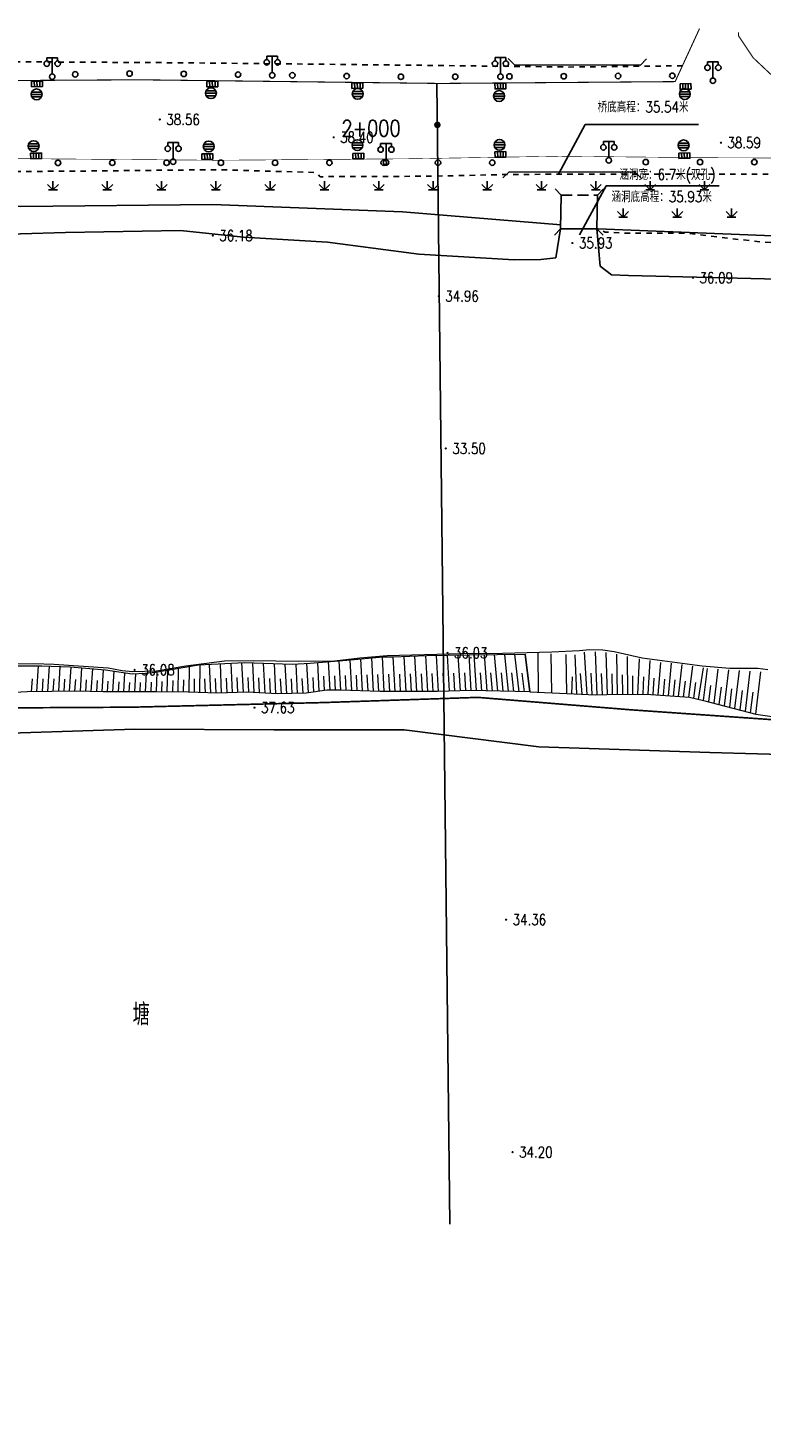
# Model space of a CAD drawing. Extents: x 39508475 to 39522402, y 3783947 to 3795549.
# Tile 59 of 256: x 39511028 to 39511163, y 3794201 to 3794459. Entities that reach past the tile are written whole.
import ezdxf
from ezdxf.enums import TextEntityAlignment as Align

# ---------------------------------------------------------------- set-up
doc = ezdxf.new("R2010")
doc.units = 0
for name, pattern in [('X3', [5, 4, -1]), ('X5', [3, 2, -1]), ('X6', [2, 1, -1])]:
    doc.linetypes.add(name, pattern=pattern)
doc.layers.get('0').update_dxf_attribs({"linetype": 'CONTINUOUS'})
for name, color, linetype in [('COMPONENT', 7, 'CONTINUOUS'), ('DLDW', 14, 'CONTINUOUS'), ('DLSS', 4, 'CONTINUOUS'), ('DMTZ', 3, 'CONTINUOUS'), ('GCD', 1, 'CONTINUOUS'), ('SXSS', 5, 'CONTINUOUS'), ('ZBTZ', 3, 'CONTINUOUS'), ('断面线', 2, 'CONTINUOUS')]:
    doc.layers.add(name, color=color, linetype=linetype)
doc.styles.add('HZ', font='rs', dxfattribs={"width": 0.8, "bigfont": 'hztxt'})
doc.linetypes.add('10411', pattern='A,2,[150,AAA.SHX,S=1,R=0,X=0,Y=1],2,[151,AAA.SHX,S=1,R=0,X=0,Y=3],1e-11', length=4)
doc.linetypes.add('10422', pattern='A,2,[150,AAA.SHX,S=1,R=0,X=0,Y=1],2,[177,AAA.SHX,S=1,R=0,X=0,Y=0.8],1e-09', length=4)

# ---------------------------------------------------------------- blocks, each defined once
blk = doc.blocks.new('gc097')
for p, q in [((-1, 2.9), (-1, 3.5)), ((-1, 3.5), (1, 3.5)), ((0, 0.5), (0, 3.5)), ((1, 3.5), (1, 2.9))]:
    blk.add_line(p, q)
for centre in [(-1, 2.4), (1, 2.4), (0, 0)]:
    blk.add_circle(centre, 0.5)
blk = doc.blocks.new('gc124')
for p, q in [((-1, 1), (0, 0)), ((-0.8, 0), (0.8, 0)), ((0, 0), (0, 1.6)), ((0, 0), (1, 1))]:
    blk.add_line(p, q)
blk = doc.blocks.new('gc170')
at = {"linetype": 'Continuous'}
blk.add_circle((0, 0), 0.5, dxfattribs=at)
blk = doc.blocks.new('gcbj0104')
for p, q in [((-0.5, 0.5), (-0.5, -0.5)), ((0, 0.5), (0, -0.5)), ((0.5, 0.5), (0.5, -0.5))]:
    blk.add_line(p, q)
blk.add_lwpolyline([(-1, 0.5), (-1, -0.5), (1, -0.5), (1, 0.5)], close=True)
blk = doc.blocks.new('gcbj0103')
for p, q in [((-1, 0), (1, 0)), ((-0.9, 0.43), (0.9, 0.43)), ((-0.88, -0.47), (0.88, -0.47))]:
    blk.add_line(p, q)
blk.add_circle((0, 0), 1)
blk = doc.blocks.new('gc200')
at = {"const_width": 0.2}
blk.add_lwpolyline([(-0.1, 0, 1), (0.1, 0, 1)], format="xyb", close=True, dxfattribs=at)

msp = doc.modelspace()

# ---------------------------------------------------------------- linework, layer by layer
at = {"color": 6, "linetype": 'Continuous'}
for p, q in [((39511125.80927, 3794431.91102), (39511130.67981, 3794440.90616)), ((39511130.67981, 3794440.90616), (39511151.52981, 3794440.90616)), ((39511129.65781, 3794420.6238), (39511134.52835, 3794429.61894)), ((39511134.52835, 3794429.61894), (39511155.37835, 3794429.61894))]:
    msp.add_line(p, q, dxfattribs=at)
at = {"layer": 'DLSS', "linetype": 'Continuous'}
for p, q in [((39511117.64847, 3794451.9315), (39511116.52074, 3794453.0665)), ((39511140.865, 3794451.85689), (39511142, 3794452.98462)), ((39511117.64847, 3794451.9315), (39511140.865, 3794451.85689)), ((39511116.67163, 3794432.22231), (39511115.53662, 3794431.09458)), ((39511139.88816, 3794432.1477), (39511116.67163, 3794432.22231)), ((39511139.88816, 3794432.1477), (39511141.01588, 3794431.0127)), ((39511126.27179, 3794427.93851), (39511125.14042, 3794429.06988)), ((39511126.27179, 3794427.93851), (39511126.16461, 3794421.70253)), ((39511132.9461, 3794427.93851), (39511132.83892, 3794421.70253)), ((39511132.9461, 3794427.93851), (39511134.07747, 3794429.06988)), ((39511126.16461, 3794421.70253), (39511125.03324, 3794420.57116)), ((39511132.83892, 3794421.70253), (39511133.97029, 3794420.57116))]:
    msp.add_line(p, q, dxfattribs=at)
at = {"layer": 'DLSS', "linetype": 'X5'}
for p, q in [((39511126.27179, 3794427.93851), (39511132.9461, 3794427.93851)), ((39511132.83892, 3794421.70253), (39511126.16461, 3794421.70253))]:
    msp.add_line(p, q, dxfattribs=at)
at = {"layer": 'DLSS', "linetype": 'Continuous', "flags": 128}
for points, const_width in [([(39511151.75106, 3794458.58988), (39511147.25588, 3794448.81826), (39511104.02339, 3794448.4804), (39511048.58366, 3794449.15377), (39510991.55009, 3794448.81681), (39510935.29737, 3794448.36809), (39510901.2825, 3794448.44663), (39510900.33722, 3794448.91902), (39510899.94335, 3794450.02124), (39510899.54948, 3794451.59586), (39510899.52397, 3794452.47506)], 0.2), ([(39511165.46134, 3794449.60448), (39511161.64045, 3794453.19864), (39511158.94335, 3794457.24208), (39511158.94335, 3794457.57903), (39511158.94335, 3794457.91598)], 0.2), ([(39510693.11556, 3794434.33472), (39510721.88188, 3794434.24147), (39510748.21319, 3794434.14762), (39510777.16908, 3794434.33442), (39510809.67539, 3794434.33396), (39510823.82721, 3794434.33426), (39510852.30955, 3794434.24116), (39510883.7815, 3794434.24146), (39510917.1395, 3794434.61761), (39510947.50306, 3794434.43051), (39510979.28112, 3794434.43096), (39511017.51378, 3794434.71085), (39511062.95499, 3794434.33485), (39511098.74582, 3794434.61595), (39511125.91845, 3794435.08415), (39511152.90782, 3794434.8038), (39511179.23538, 3794434.7092)], 0.1)]:
    msp.add_lwpolyline(points, dxfattribs=dict(at, const_width=const_width))
at = {"layer": 'DLSS', "linetype": 'X6', "flags": 128}
for points in [[(39511148.61189, 3794451.72655), (39511127.67198, 3794451.50273), (39511098.9647, 3794451.83955), (39511056.58614, 3794452.2874), (39511020.15284, 3794452.51248), (39510981.92977, 3794452.06841), (39510945.72409, 3794451.62254), (39510899.88214, 3794451.39799)], [(39509114.05604, 3794290.33142), (39509112.24991, 3794295.83282), (39509112.1639, 3794300.73249), (39509115.17413, 3794309.24247), (39509120.24853, 3794313.1966), (39509122.14067, 3794314.05619), (39509132.37548, 3794314.57195), (39509159.20957, 3794317.32265), (39509189.76964, 3794320.25811), (39509213.70529, 3794322.58523), (39509234.28659, 3794324.74112), (39509259.26076, 3794326.89452), (39509287.06643, 3794329.74057), (39509297.9893, 3794330.5142), (39509318.14864, 3794332.83689), (39509350.33947, 3794335.93364), (39509384.6139, 3794339.4617), (39509418.97552, 3794342.56176), (39509445.91722, 3794344.97718), (39509470.5421, 3794347.30181), (39509492.58016, 3794349.62934), (39509517.37924, 3794352.03979), (39509558.77979, 3794355.99696), (39509584.87378, 3794358.92856), (39509614.7487, 3794361.76811), (39509642.81294, 3794364.61154), (39509666.41218, 3794366.84787), (39509694.74334, 3794369.51619), (39509724.44053, 3794372.26882), (39509742.43872, 3794374.16158), (39509776.0113, 3794377.43301), (39509804.43055, 3794380.3613), (39509828.79315, 3794382.59707), (39509851.696, 3794385.09155), (39509877.43497, 3794387.84556), (39509900.33763, 3794389.82496), (39509921.34805, 3794391.97878), (39509959.05459, 3794395.24647), (39509980.92335, 3794397.65886), (39510005.89307, 3794399.55024), (39510029.41212, 3794402.38952), (39510053.15906, 3794405.4893), (39510069.35519, 3794406.69536), (39510090.36007, 3794409.01888), (39510110.3385, 3794410.91413), (39510135.56217, 3794412.97921), (39510165.00206, 3794416.59047), (39510179.4688, 3794417.53933), (39510201.93835, 3794419.94799), (39510211.67389, 3794420.80772), (39510215.28617, 3794420.89368), (39510220.36058, 3794420.37792), (39510227.77585, 3794419.60457), (39510232.50622, 3794419.60457), (39510243.70161, 3794420.46223), (39510264.36074, 3794422.52635), (39510286.39943, 3794424.59158), (39510302.15519, 3794426.0551), (39510313.01318, 3794427.00383), (39510323.16198, 3794427.00383), (39510342.10988, 3794427.0902), (39510358.12292, 3794427.17643), (39510367.75567, 3794426.74664), (39510386.3599, 3794427.26267), (39510401.78143, 3794427.2635), (39510407.8019, 3794427.60733), (39510414.08038, 3794428.38097), (39510433.28412, 3794430.18625), (39510439.13257, 3794430.87392), (39510443.34691, 3794430.87392), (39510457.30994, 3794430.87531), (39510482.53471, 3794430.96168), (39510508.18649, 3794431.04736), (39510540.1194, 3794431.04736), (39510559.07547, 3794431.21927), (39510589.8041, 3794430.87571), (39510611.59039, 3794430.87599), (39510628.72725, 3794430.87641), (39510644.67099, 3794431.04763), (39510675.80541, 3794430.78975), (39510703.7148, 3794430.79597), (39510735.4826, 3794431.31173), (39510766.13777, 3794431.39644), (39510796.52455, 3794431.31103), (39510821.50199, 3794431.13952), (39510841.64608, 3794431.39754), (39510865.15551, 3794431.22562), (39510898.04013, 3794431.31144), (39510898.81418, 3794431.99911), (39510923.00767, 3794432.17158), (39510942.55698, 3794431.9137), (39510961.06739, 3794431.9137), (39510991.10671, 3794431.91315), (39511011.9482, 3794432.17075), (39511037.77999, 3794432.34239), (39511063.17658, 3794432.60055), (39511081.10047, 3794432.08479), (39511081.87453, 3794431.31116), (39511101.8427, 3794431.39657), (39511117.7731, 3794431.73943), (39511141.57872, 3794431.77863), (39511222.30607, 3794431.78591), (39511249.35029, 3794431.95585), (39511271.48104, 3794431.95612), (39511288.07744, 3794431.95612), (39511301.68013, 3794431.10642), (39511317.01132, 3794429.57492), (39511319.64684, 3794429.48994), (39511338.71295, 3794426.34277), (39511352.83597, 3794422.76789), (39511369.52188, 3794418.934), (39511394.79447, 3794411.36743), (39511418.11984, 3794403.95633), (39511445.34414, 3794394.85157), (39511474.10351, 3794385.66567), (39511495.04762, 3794379.36546), (39511537.59183, 3794365.75798), (39511568.74567, 3794355.97838), (39511603.81306, 3794344.91644), (39511623.30407, 3794339.20992), (39511650.62245, 3794329.8482), (39511658.18894, 3794327.72395), (39511661.92968, 3794327.0442), (39511677.85959, 3794323.80646), (39511701.0162, 3794320.1447), (39511713.00356, 3794318.70021), (39511726.43622, 3794318.19038), (39511738.20057, 3794318.6151), (39511757.28112, 3794319.54676), (39511766.20789, 3794320.39647), (39511782.10602, 3794322.86059), (39511802.71267, 3794326.26854), (39511834.54072, 3794331.20417), (39511859.47468, 3794334.6113), (39511885.1765, 3794339.03533), (39511910.19709, 3794342.69505), (39511931.73182, 3794345.50192), (39511942.95405, 3794347.71114), (39511962.4587, 3794350.69287), (39511973.00078, 3794352.3073), (39511997.33935, 3794356.14173), (39512018.79276, 3794359.45732), (39512047.22551, 3794363.96524), (39512076.58233, 3794368.56058), (39512100.07722, 3794372.64842), (39512109.04357, 3794374.20188)], [(39511427.53549, 3794400.77503), (39511421.12346, 3794399.17291), (39511416.5148, 3794398.8725), (39511414.51104, 3794398.77237), (39511412.30689, 3794397.57077), (39511407.99881, 3794395.5681), (39511400.68508, 3794394.66691), (39511397.17849, 3794394.66691), (39511383.35254, 3794396.96997), (39511370.62864, 3794401.07543), (39511368.12394, 3794402.1769), (39511363.01435, 3794402.1769), (39511358.50589, 3794402.87783), (39511354.39817, 3794403.9793), (39511352.59479, 3794405.08077), (39511344.44591, 3794406.38781), (39511340.43839, 3794408.39047), (39511335.92992, 3794410.5934), (39511332.72391, 3794411.1942), (39511326.61243, 3794411.89514), (39511322.10397, 3794413.99793), (39511307.73949, 3794415.3127), (39511290.10638, 3794417.31536), (39511262.60932, 3794418.32346), (39511252.08957, 3794419.22466), (39511246.47903, 3794418.82412), (39511243.67376, 3794417.62252), (39511235.33013, 3794415.2095), (39511225.68077, 3794414.30331), (39511201.13468, 3794416.40611), (39511176.75501, 3794418.51052), (39511162.82887, 3794419.31158), (39511149.16296, 3794420.92353), (39511138.34264, 3794420.92353), (39511134.33512, 3794421.1238), (39511133.03266, 3794421.7246)]]:
    msp.add_lwpolyline(points, dxfattribs=at)
at = {"layer": 'DLSS', "linetype": 'X3', "const_width": 0.3, "flags": 128}
msp.add_lwpolyline([(39509115.83491, 3794201.06317), (39509126.55477, 3794210.45786), (39509130.51645, 3794212.39892), (39509159.51346, 3794215.03875), (39509207.40211, 3794218.07486), (39509225.30682, 3794219.3266), (39509228.88011, 3794222.19936), (39509238.6678, 3794234.85502), (39509242.86251, 3794239.51355), (39509257.02184, 3794243.48767), (39509261.91569, 3794243.64296), (39509289.12945, 3794241.93669), (39509315.64685, 3794240.14964), (39509332.75644, 3794241.46991), (39509358.18356, 3794240.22775), (39509379.27259, 3794241.62566), (39509386.18611, 3794243.10086), (39509391.15764, 3794243.10086), (39509400.47925, 3794243.02322), (39509412.38861, 3794242.17313), (39509417.74853, 3794241.62963), (39509421.7879, 3794241.78491), (39509427.69158, 3794242.4837), (39509444.41727, 3794243.49631), (39509465.80709, 3794243.8098), (39509489.91103, 3794245.05208), (39509517.2818, 3794246.99312), (39509553.9022, 3794250.41078), (39509589.12197, 3794254.9263), (39509630.63833, 3794256.99329), (39509680.16049, 3794263.82929), (39509707.62118, 3794265.56804), (39509737.86388, 3794269.93302), (39509794.70316, 3794276.15403), (39509850.66557, 3794282.62754), (39509880.16374, 3794286.35696), (39509954.7622, 3794297.42352), (39509964.21347, 3794301.81731), (39509969.9282, 3794302.14685), (39509974.54394, 3794302.14685), (39509978.17059, 3794302.14685), (39510023.11311, 3794305.38856), (39510088.4093, 3794314.72115), (39510113.14818, 3794318.86658), (39510126.22235, 3794322.50133), (39510146.96289, 3794323.37704), (39510152.85059, 3794324.06937), (39510158.39196, 3794324.24245), (39510167.13694, 3794324.58862), (39510192.46151, 3794325.19962), (39510213.7981, 3794325.72108), (39510219.59923, 3794326.67304), (39510232.6734, 3794327.45191), (39510260.06199, 3794328.23403), (39510275.49099, 3794329.01616), (39510282.07137, 3794329.01616), (39510298.4572, 3794329.01616), (39510315.18874, 3794329.96812), (39510324.10689, 3794330.66045), (39510329.9946, 3794331.09316), (39510345.52681, 3794332.48107), (39510368.32346, 3794333.43303), (39510394.05735, 3794334.64786), (39510406.00594, 3794336.3787), (39510417.98073, 3794338.02494), (39510452.54562, 3794337.59495), (39510479.78196, 3794337.59495), (39510543.88737, 3794336.29021), (39510556.54105, 3794336.29021), (39510581.31334, 3794336.5755), (39510618.07159, 3794335.43437), (39510652.44832, 3794335.43437), (39510686.25779, 3794334.29324), (39510720.16144, 3794334.10306), (39510731.95885, 3794334.10306), (39510761.49667, 3794334.57853), (39510795.67906, 3794334.00867), (39510826.72559, 3794333.05773), (39510851.78793, 3794333.24763), (39510863.29993, 3794332.96235), (39510872.81399, 3794332.96235), (39510879.28354, 3794332.96235), (39510904.25142, 3794334.68248), (39510911.4821, 3794334.68248), (39510945.95909, 3794333.15468), (39510980.63469, 3794333.24978), (39511012.8349, 3794333.44196), (39511047.12356, 3794333.63215), (39511082.55429, 3794334.48799), (39511110.90615, 3794335.43893), (39511139.01686, 3794333.15668), (39511167.68643, 3794331.15756), (39511206.73306, 3794327.91649), (39511240.07003, 3794325.43789), (39511276.54237, 3794319.63185), (39511308.7302, 3794313.92021), (39511343.5952, 3794306.68404), (39511391.97605, 3794294.40404), (39511438.25927, 3794284.49665), (39511464.71904, 3794278.31282), (39511487.58485, 3794272.97939), (39511519.49325, 3794265.93385), (39511557.88793, 3794257.24632), (39511582.13035, 3794253.86736), (39511626.90746, 3794244.6447), (39511638.75233, 3794243.03028), (39511652.34701, 3794240.60866), (39511681.84907, 3794233.47304), (39511694.36696, 3794234.68385), (39511704.89158, 3794235.23448), (39511713.97404, 3794237.88499), (39511732.37087, 3794243.38601), (39511778.62181, 3794247.98241), (39511821.93597, 3794253.29104), (39511832.70661, 3794255.42448), (39511837.05448, 3794256.48442), (39511843.94745, 3794257.22638), (39511884.35086, 3794263.798), (39511944.43671, 3794272.07796), (39511959.43624, 3794278.03052), (39511964.42039, 3794279.51443), (39511972.798, 3794281.8463), (39511984.56908, 3794284.07217), (39512007.92628, 3794289.3808), (39512054.95431, 3794294.47983), (39512090.72123, 3794299.15106), (39512102.49231, 3794301.16494), (39512112.4606, 3794301.58891), (39512113.8392, 3794302.11889)], dxfattribs=at)
at = {"layer": 'DMTZ', "linetype": '10411', "flags": 128}
for points in [[(39511126.17757, 3794422.45692), (39511097.01308, 3794424.83531), (39511062.04215, 3794426.20657), (39511026.71217, 3794425.79598), (39510999.9646, 3794426.20767), (39510965.6843, 3794425.7951), (39510924.56173, 3794427.30037), (39510883.72301, 3794427.71117), (39510859.86415, 3794427.71249), (39510845.62261, 3794427.43876), (39510817.23858, 3794428.53498), (39510780.36065, 3794428.12461), (39510746.23001, 3794427.98818), (39510742.02145, 3794428.20882)], [(39511435.01738, 3794380.24453), (39511429.55329, 3794384.17444), (39511424.76565, 3794385.25493), (39511404.51403, 3794392.66955), (39511394.83903, 3794394.60791), (39511390.12861, 3794395.22533), (39511384.49155, 3794395.76557), (39511377.13558, 3794398.1623), (39511369.64523, 3794400.86351), (39511366.7881, 3794401.32658), (39511361.13847, 3794401.32731), (39511351.71763, 3794404.1057), (39511343.12485, 3794406.20115), (39511338.25999, 3794408.51647), (39511332.77736, 3794410.29156), (39511327.42693, 3794411.30094), (39511324.87867, 3794411.99554), (39511322.09875, 3794412.92167), (39511314.91728, 3794414.15651), (39511301.53246, 3794415.08785), (39511282.67072, 3794417.02137), (39511267.5961, 3794417.56199), (39511258.02081, 3794418.02505), (39511245.09197, 3794417.25389), (39511133.03266, 3794421.7246)]]:
    msp.add_lwpolyline(points, dxfattribs=at)
at = {"layer": 'DMTZ', "linetype": '10422', "flags": 128}
msp.add_lwpolyline([(39511133.44913, 3794414.85551), (39511132.83892, 3794421.70253), (39511126.16461, 3794421.70253), (39511125.29003, 3794416.36602)], dxfattribs=at)
at = {"layer": 'DMTZ', "linetype": 'Continuous', "lineweight": 0}
for points in [[(39511023.998, 3794341.257), (39511030.572, 3794341.239), (39511035.838, 3794341.035), (39511042.299, 3794340.485), (39511047.256, 3794339.798), (39511049.65, 3794339.911), (39511051.511, 3794340.095), (39511059.437, 3794341.413), (39511067.946, 3794341.869), (39511076.694, 3794341.531), (39511080.053, 3794341.762), (39511086.805, 3794342.275), (39511093.455, 3794342.891), (39511095.263, 3794342.885), (39511101.516, 3794343.141), (39511109.3, 3794343.272), (39511119.599, 3794343.395), (39511120.477, 3794336.434), (39511109.693, 3794336.709), (39511103.458, 3794336.522), (39511092.849, 3794336.504), (39511085.652, 3794336.784), (39511083.085, 3794336.758), (39511079.278, 3794336.219), (39511074.093, 3794336.08), (39511068.342, 3794336.408), (39511062.986, 3794336.218), (39511057.562, 3794336.407), (39511051.724, 3794336.477), (39511041.838, 3794336.439), (39511036.978, 3794336.575), (39511027.874, 3794336.445)], [(39511067.716, 3794336.386), (39511067.461, 3794341.843)], [(39511069.715, 3794336.33), (39511069.455, 3794341.811)], [(39511081.692, 3794336.561), (39511081.411, 3794341.865)], [(39511083.679, 3794336.764), (39511083.401, 3794342.016)], [(39511085.681, 3794336.783), (39511085.391, 3794342.168)], [(39511087.681, 3794336.705), (39511087.38, 3794342.328)], [(39511089.681, 3794336.627), (39511089.368, 3794342.512)], [(39511091.682, 3794336.549), (39511091.355, 3794342.696)], [(39511093.682, 3794336.505), (39511093.342, 3794342.88)], [(39511095.684, 3794336.509), (39511095.337, 3794342.888)], [(39511097.686, 3794336.512), (39511097.331, 3794342.97)], [(39511099.687, 3794336.516), (39511099.325, 3794343.051)], [(39511101.689, 3794336.519), (39511101.319, 3794343.133)], [(39511103.691, 3794336.529), (39511103.314, 3794343.171)], [(39511105.691, 3794336.589), (39511105.309, 3794343.205)], [(39511107.692, 3794336.649), (39511107.305, 3794343.238)], [(39511109.693, 3794336.709), (39511109.3, 3794343.272)], [(39511110.673, 3794336.684), (39511110.236, 3794343.283)], [(39511112.634, 3794336.634), (39511112.109, 3794343.306)], [(39511114.595, 3794336.584), (39511113.981, 3794343.328)], [(39511116.556, 3794336.534), (39511115.854, 3794343.35)], [(39511118.516, 3794336.484), (39511117.726, 3794343.373)], [(39511120.477, 3794336.434), (39511119.599, 3794343.395)], [(39511122.0884, 3794336.43119), (39511121.99626, 3794343.61587)], [(39511124.51276, 3794336.28695), (39511124.42062, 3794343.47163)], [(39511127.289, 3794336.141), (39511127.19686, 3794343.32568)], [(39511129.162, 3794336.062), (39511128.856, 3794343.276)], [(39511131.034, 3794335.982), (39511130.586, 3794343.759)], [(39511132.906, 3794335.923), (39511132.575, 3794343.812)], [(39511134.78, 3794335.978), (39511134.562, 3794343.673)], [(39511136.654, 3794335.994), (39511136.53, 3794343.379)], [(39511138.528, 3794336.01), (39511138.479, 3794342.97)], [(39511140.402, 3794336.027), (39511140.68, 3794342.546)], [(39511142.275, 3794336.016), (39511142.642, 3794342.206)], [(39511144.144, 3794335.885), (39511144.606, 3794341.876)], [(39511029.693, 3794336.471), (39511030, 3794341.24)], [(39511031.694, 3794336.5), (39511031.995, 3794341.184)], [(39511033.696, 3794336.528), (39511033.989, 3794341.107)], [(39511035.697, 3794336.557), (39511035.983, 3794341.023)], [(39511037.699, 3794336.555), (39511037.971, 3794340.853)], [(39511039.7, 3794336.499), (39511039.96, 3794340.684)], [(39511041.7, 3794336.443), (39511041.948, 3794340.515)], [(39511043.702, 3794336.446), (39511043.927, 3794340.259)], [(39511045.704, 3794336.454), (39511045.904, 3794339.985)], [(39511047.705, 3794336.462), (39511047.886, 3794339.828)], [(39511049.707, 3794336.469), (39511049.878, 3794339.934)], [(39511051.709, 3794336.477), (39511051.861, 3794340.153)], [(39511053.71, 3794336.453), (39511053.83, 3794340.48)], [(39511055.712, 3794336.429), (39511055.798, 3794340.808)], [(39511057.713, 3794336.402), (39511057.767, 3794341.135)], [(39511059.714, 3794336.332), (39511059.739, 3794341.429)], [(39511061.714, 3794336.262), (39511061.483, 3794341.523)], [(39511063.715, 3794336.244), (39511063.476, 3794341.629)], [(39511065.715, 3794336.315), (39511065.468, 3794341.736)], [(39511071.713, 3794336.216), (39511071.449, 3794341.734)], [(39511073.712, 3794336.102), (39511073.443, 3794341.657)], [(39511075.712, 3794336.123), (39511075.437, 3794341.58)], [(39511077.713, 3794336.177), (39511077.43, 3794341.582)], [(39511079.71, 3794336.28), (39511079.421, 3794341.718)], [(39511082.683, 3794336.701), (39511082.544, 3794339.321)], [(39511084.68, 3794336.774), (39511084.538, 3794339.433)], [(39511086.681, 3794336.744), (39511086.534, 3794339.494)], [(39511088.681, 3794336.666), (39511088.528, 3794339.543)], [(39511090.681, 3794336.588), (39511090.521, 3794339.596)], [(39511092.682, 3794336.51), (39511092.515, 3794339.649)], [(39511094.683, 3794336.507), (39511094.511, 3794339.698)], [(39511096.685, 3794336.51), (39511096.509, 3794339.72)], [(39511098.686, 3794336.514), (39511098.507, 3794339.762)], [(39511100.688, 3794336.517), (39511100.505, 3794339.805)], [(39511102.69, 3794336.521), (39511102.503, 3794339.838)], [(39511104.691, 3794336.559), (39511104.501, 3794339.874)], [(39511106.692, 3794336.619), (39511106.499, 3794339.92)], [(39511108.693, 3794336.679), (39511108.497, 3794339.967)], [(39511111.654, 3794336.659), (39511111.413, 3794339.977)], [(39511113.614, 3794336.609), (39511113.33, 3794339.963)], [(39511115.575, 3794336.559), (39511115.246, 3794339.949)], [(39511117.536, 3794336.509), (39511117.163, 3794339.935)], [(39511119.497, 3794336.459), (39511119.08, 3794339.921)], [(39511128.225, 3794336.102), (39511128.32, 3794339.242)], [(39511130.098, 3794336.022), (39511129.845, 3794339.867)], [(39511131.97, 3794335.942), (39511131.776, 3794339.874)], [(39511133.843, 3794335.952), (39511133.706, 3794339.847)], [(39511135.717, 3794335.986), (39511135.633, 3794339.769)], [(39511137.591, 3794336.002), (39511137.548, 3794339.588)], [(39511139.465, 3794336.019), (39511139.459, 3794339.392)], [(39511141.339, 3794336.035), (39511141.5, 3794339.205)], [(39511146.014, 3794335.754), (39511146.591, 3794341.71)], [(39511147.883, 3794335.622), (39511148.571, 3794341.507)], [(39511149.753, 3794335.491), (39511150.538, 3794341.192)], [(39511151.577, 3794335.072), (39511152.504, 3794340.876)], [(39511152.488, 3794334.85), (39511153.242, 3794340.758)], [(39511154.412, 3794334.355), (39511155.204, 3794340.639)], [(39511156.336, 3794333.86), (39511157.166, 3794340.52)], [(39511158.259, 3794333.365), (39511159.128, 3794340.402)], [(39511160.183, 3794332.871), (39511161.09, 3794340.283)], [(39511162.107, 3794332.376), (39511163.052, 3794340.173)], [(39511028.692, 3794336.457), (39511028.847, 3794338.85)], [(39511030.694, 3794336.485), (39511030.846, 3794338.854)], [(39511032.695, 3794336.514), (39511032.844, 3794338.83)], [(39511034.697, 3794336.542), (39511034.841, 3794338.805)], [(39511036.698, 3794336.571), (39511036.838, 3794338.754)], [(39511038.699, 3794336.527), (39511038.832, 3794338.648)], [(39511040.7, 3794336.471), (39511040.827, 3794338.535)], [(39511042.701, 3794336.442), (39511042.82, 3794338.419)], [(39511044.703, 3794336.45), (39511044.809, 3794338.286)], [(39511046.705, 3794336.458), (39511046.798, 3794338.153)], [(39511048.706, 3794336.465), (39511048.794, 3794338.17)], [(39511050.708, 3794336.473), (39511050.79, 3794338.252)], [(39511052.71, 3794336.465), (39511052.777, 3794338.391)], [(39511054.711, 3794336.441), (39511054.762, 3794338.543)], [(39511056.713, 3794336.417), (39511056.748, 3794338.694)], [(39511058.714, 3794336.367), (39511058.732, 3794338.833)], [(39511060.714, 3794336.297), (39511060.6, 3794338.883)], [(39511062.714, 3794336.227), (39511062.597, 3794338.902)], [(39511064.715, 3794336.279), (39511064.593, 3794338.981)], [(39511066.715, 3794336.35), (39511066.59, 3794339.07)], [(39511068.715, 3794336.387), (39511068.587, 3794339.118)], [(39511070.714, 3794336.273), (39511070.583, 3794339.022)], [(39511072.712, 3794336.159), (39511072.579, 3794338.927)], [(39511074.712, 3794336.096), (39511074.576, 3794338.857)], [(39511076.712, 3794336.15), (39511076.573, 3794338.846)], [(39511078.713, 3794336.204), (39511078.57, 3794338.927)], [(39511080.701, 3794336.42), (39511080.559, 3794339.105)], [(39511143.21, 3794335.95), (39511143.416, 3794338.993)], [(39511145.079, 3794335.819), (39511145.339, 3794338.806)], [(39511146.949, 3794335.688), (39511147.266, 3794338.657)], [(39511148.818, 3794335.557), (39511149.186, 3794338.453)], [(39511150.667, 3794335.294), (39511151.094, 3794338.164)], [(39511153.45, 3794334.602), (39511153.836, 3794337.65)], [(39511155.374, 3794334.108), (39511155.779, 3794337.344)], [(39511157.297, 3794333.613), (39511157.722, 3794337.037)], [(39511159.221, 3794333.118), (39511159.665, 3794336.73)], [(39511120.477, 3794336.434), (39511127.289, 3794336.141), (39511132.63, 3794335.914), (39511134.645, 3794335.977), (39511141.93, 3794336.04), (39511149.902, 3794335.481), (39511152.488, 3794334.85), (39511162.103, 3794332.377), (39511167.628, 3794331.568)], [(39511161.145, 3794332.623), (39511161.608, 3794336.425)]]:
    msp.add_lwpolyline(points, dxfattribs=at)
at = {"layer": 'SXSS', "linetype": 'Continuous', "flags": 128}
for points in [[(39511125.29003, 3794416.36602), (39511122.49047, 3794416.04682), (39511117.61633, 3794415.98491), (39511100.06774, 3794417.02136), (39511083.21966, 3794419.26023), (39511067.72229, 3794420.20534), (39511056.14983, 3794421.38556), (39511034.96001, 3794421.03395), (39511010.04379, 3794420.32583), (39511002.32503, 3794419.50043), (39511001.49692, 3794419.6581)], [(39511133.44913, 3794414.85551), (39511135.55424, 3794413.2652), (39511138.658, 3794413.12875), (39511258.967, 3794410.175), (39511301.331, 3794405.766), (39511431.52332, 3794376.80317), (39511433.76924, 3794377.88821)]]:
    msp.add_lwpolyline(points, dxfattribs=at)
at = {"layer": 'SXSS', "linetype": 'Continuous', "lineweight": 0}
msp.add_lwpolyline([(39511023.551, 3794341.603), (39511029.145, 3794341.673), (39511032.776, 3794341.577), (39511042.833, 3794340.895), (39511045.397, 3794340.387), (39511047.291, 3794340.175), (39511051.734, 3794340.316), (39511057.093, 3794341.246), (39511064.243, 3794342.154), (39511069.565, 3794342.258), (39511077.831, 3794342.111), (39511084.496, 3794342.142), (39511089.182, 3794342.696), (39511094.178, 3794343.128), (39511107.905, 3794343.498), (39511115.431, 3794343.595), (39511124.559, 3794343.825), (39511129.606, 3794344.067), (39511131.467, 3794344.268), (39511133.946, 3794344.209), (39511136.029, 3794343.858), (39511141.209, 3794342.722), (39511152.244, 3794341.275), (39511157.306, 3794340.829), (39511162.507, 3794340.795), (39511164.297, 3794340.549)], dxfattribs=at)
at = {"layer": 'SXSS', "color": 3, "linetype": 'Continuous', "lineweight": 0}
msp.add_lwpolyline([(39511120.477, 3794336.434), (39511109.693, 3794336.709), (39511103.458, 3794336.522), (39511092.849, 3794336.504), (39511085.652, 3794336.784), (39511083.085, 3794336.758), (39511079.278, 3794336.219), (39511074.093, 3794336.08), (39511068.342, 3794336.408), (39511062.986, 3794336.218), (39511057.562, 3794336.407), (39511051.724, 3794336.477), (39511041.838, 3794336.439), (39511036.978, 3794336.575), (39511027.874, 3794336.445), (39511017.357, 3794335.906), (39511011.714, 3794335.399), (39511008.781, 3794335.131), (39511008.492, 3794335.105), (39511007.598, 3794334.999), (39511000.694, 3794334.455), (39511000, 3794334.489)], dxfattribs=at)
at = {"layer": 'SXSS', "linetype": '10411', "flags": 128}
msp.add_lwpolyline([(39511437.6457, 3794280.10215), (39511435.67139, 3794279.49497), (39511422.57344, 3794284.57596), (39511397.78002, 3794290.99951), (39511365.44849, 3794298.20433), (39511342.9798, 3794303.04207), (39511312.6478, 3794310.1444), (39511269.92214, 3794315.82695), (39511264.99831, 3794315.82695), (39511261.46269, 3794314.0353), (39511257.29638, 3794314.31922), (39511253.98227, 3794315.07636), (39511243.92494, 3794319.06105), (39511231.04724, 3794321.52175), (39511210.00573, 3794322.56282), (39511179.96058, 3794324.55032), (39511153.61494, 3794325.30575), (39511122.14936, 3794326.34838), (39511097.3121, 3794329.47501), (39511073.32762, 3794329.46888), (39511047.7318, 3794329.5574), (39511017.00005, 3794328.59331), (39511004.85711, 3794325.6265), (39510992.41336, 3794323.44931), (39510987.15141, 3794322.37047), (39510985.26252, 3794321.29162), (39510979.32597, 3794321.02191), (39510977.16722, 3794319.80821), (39510976.62754, 3794314.41399), (39510975.41324, 3794298.50104), (39510972.70646, 3794261.35241), (39510970.69628, 3794229.58199)], dxfattribs=at)
at = {"layer": '断面线', "linetype": 'Continuous', "flags": 128}
msp.add_lwpolyline([(39511103.3675, 3794448.48837), (39511105.75848, 3794238.46135)], dxfattribs=at)

# ---------------------------------------------------------------- block references
at = {"layer": 'COMPONENT', "linetype": 'Continuous'}
for p in [(39511029.63815, 3794446.47334, 38.889), (39511061.75185, 3794446.68245, 38.889), (39511088.77887, 3794446.55968, 38.889), (39511149.03263, 3794446.52308, 38.889), (39511114.81499, 3794446.1685, 38.889), (39511029.0814, 3794436.94352, 38.889), (39511061.33427, 3794436.87437, 38.889), (39511088.73537, 3794437.1231, 38.889), (39511114.902, 3794437.16679, 38.889), (39511148.81173, 3794437.08451, 38.889)]:
    msp.add_blockref('gcbj0103', p, dxfattribs=at)
at = {"layer": 'COMPONENT', "linetype": 'Continuous', "rotation": 1.103053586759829}
for p in [(39511029.7052, 3794448.39717), (39511062.00423, 3794448.36211), (39511088.71194, 3794448.08731), (39511115.0668, 3794447.99702), (39511149.16719, 3794447.93695), (39511029.54466, 3794435.1323), (39511061.08029, 3794435.01039), (39511088.90207, 3794435.11062), (39511115.06808, 3794435.41656), (39511148.95366, 3794435.18802)]:
    msp.add_blockref('gcbj0104', p, dxfattribs=at)
at = {"layer": 'DLDW', "linetype": 'Continuous'}
for p in [(39511032.50326, 3794449.72653), (39511073.02315, 3794449.97575), (39511115.07837, 3794449.72773), (39511154.20124, 3794448.98028), (39511054.78329, 3794434.07719), (39511093.99662, 3794433.91865), (39511135.03582, 3794434.31748)]:
    msp.add_blockref('gc097', p, dxfattribs=at)
at = {"layer": 'GCD', "linetype": 'Continuous'}
ref = msp.add_blockref('gc200', (39511052.3275, 3794441.848, 38.558), dxfattribs=at)
ref.add_attrib('height', '38.56', dxfattribs={"linetype": 'Continuous', "height": 2, "style": 'HZ', "width": 0.8}).set_placement((39511053.5275, 3794441.848, 38.558), align=Align.MIDDLE_LEFT)
ref = msp.add_blockref('gc200', (39511084.3443, 3794438.558, 38.401), dxfattribs=at)
ref.add_attrib('height', '38.40', dxfattribs={"linetype": 'Continuous', "height": 2, "style": 'HZ', "width": 0.8}).set_placement((39511085.5443, 3794438.558, 38.401), align=Align.MIDDLE_LEFT)
ref = msp.add_blockref('gc200', (39511155.6833, 3794437.569, 38.585), dxfattribs=at)
ref.add_attrib('height', '38.59', dxfattribs={"linetype": 'Continuous', "height": 2, "style": 'HZ', "width": 0.8}).set_placement((39511156.8833, 3794437.569, 38.585), align=Align.MIDDLE_LEFT)
ref = msp.add_blockref('gc200', (39511062.0839, 3794420.464, 36.18), dxfattribs=at)
ref.add_attrib('height', '36.18', dxfattribs={"linetype": 'Continuous', "height": 2, "style": 'HZ', "width": 0.8}).set_placement((39511063.2839, 3794420.464, 36.18), align=Align.MIDDLE_LEFT)
ref = msp.add_blockref('gc200', (39511128.3318, 3794419.091, 35.933), dxfattribs=at)
ref.add_attrib('height', '35.93', dxfattribs={"linetype": 'Continuous', "height": 2, "style": 'HZ', "width": 0.8}).set_placement((39511129.5318, 3794419.091, 35.933), align=Align.MIDDLE_LEFT)
ref = msp.add_blockref('gc200', (39511150.5395, 3794412.698, 36.09), dxfattribs=at)
ref.add_attrib('height', '36.09', dxfattribs={"linetype": 'Continuous', "height": 2, "style": 'HZ', "width": 0.8}).set_placement((39511151.7395, 3794412.698, 36.09), align=Align.MIDDLE_LEFT)
ref = msp.add_blockref('gc200', (39511103.7117, 3794409.322, 34.96), dxfattribs=at)
ref.add_attrib('height', '34.96', dxfattribs={"linetype": 'Continuous', "height": 2, "style": 'HZ', "width": 0.8}).set_placement((39511104.9117, 3794409.322, 34.96), align=Align.MIDDLE_LEFT)
ref = msp.add_blockref('gc200', (39511105.0069, 3794381.273, 33.5), dxfattribs=at)
ref.add_attrib('height', '33.50', dxfattribs={"linetype": 'Continuous', "height": 2, "style": 'HZ', "width": 0.8}).set_placement((39511106.2069, 3794381.273, 33.5), align=Align.MIDDLE_LEFT)
ref = msp.add_blockref('gc200', (39511105.3223, 3794343.629, 36.033), dxfattribs=at)
ref.add_attrib('height', '36.03', dxfattribs={"linetype": 'Continuous', "height": 2, "style": 'HZ', "width": 0.8}).set_placement((39511106.5223, 3794343.629, 36.033), align=Align.MIDDLE_LEFT)
ref = msp.add_blockref('gc200', (39511047.6921, 3794340.507, 36.08), dxfattribs=at)
ref.add_attrib('height', '36.08', dxfattribs={"linetype": 'Continuous', "height": 2, "style": 'HZ', "width": 0.8}).set_placement((39511048.8921, 3794340.507, 36.08), align=Align.MIDDLE_LEFT)
ref = msp.add_blockref('gc200', (39511069.7687, 3794333.549, 37.63), dxfattribs=at)
ref.add_attrib('height', '37.63', dxfattribs={"linetype": 'Continuous', "height": 2, "style": 'HZ', "width": 0.8}).set_placement((39511070.9687, 3794333.549, 37.63), align=Align.MIDDLE_LEFT)
ref = msp.add_blockref('gc200', (39511116.1158, 3794294.505, 34.36), dxfattribs=at)
ref.add_attrib('height', '34.36', dxfattribs={"linetype": 'Continuous', "height": 2, "style": 'HZ', "width": 0.8}).set_placement((39511117.3158, 3794294.505, 34.36), align=Align.MIDDLE_LEFT)
ref = msp.add_blockref('gc200', (39511117.3057, 3794251.709, 34.2), dxfattribs=at)
ref.add_attrib('height', '34.20', dxfattribs={"linetype": 'Continuous', "height": 2, "style": 'HZ', "width": 0.8}).set_placement((39511118.5057, 3794251.709, 34.2), align=Align.MIDDLE_LEFT)
at = {"layer": 'ZBTZ', "linetype": 'Continuous'}
for p, rotation in [((39511036.74402, 3794450.15738), 180.8741964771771), ((39511046.74286, 3794450.30995), 180.8741964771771), ((39511056.74188, 3794450.24575), 179.2234746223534), ((39511066.74096, 3794450.11022), 179.2234746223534), ((39511076.74004, 3794449.9747), 179.2234746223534), ((39511086.73913, 3794449.83917), 179.2234746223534), ((39511096.73821, 3794449.70365), 179.2234746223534), ((39511106.73796, 3794449.71843), 180.2638889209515), ((39511116.73785, 3794449.76449), 180.2638889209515), ((39511126.73775, 3794449.81055), 180.2638889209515), ((39511136.73764, 3794449.8566), 180.2638889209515), ((39511146.73754, 3794449.90266), 180.2638889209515), ((39511033.56731, 3794433.86246), 180.0222108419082), ((39511043.56731, 3794433.86634), 180.0222108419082), ((39511053.56731, 3794433.87021), 180.0222108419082), ((39511063.5673, 3794433.87409), 180.0222108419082), ((39511073.5673, 3794433.87797), 180.0222108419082), ((39511083.5673, 3794433.88184), 180.0222108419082), ((39511093.5673, 3794433.88572), 180.0222108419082), ((39511103.5673, 3794433.8896), 180.0222108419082), ((39511113.5673, 3794433.89347), 180.0222108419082)]:
    msp.add_blockref('gc170', p, dxfattribs=dict(at, rotation=rotation))
for name, p in [('gc170', (39511141.84724, 3794433.99991)), ('gc170', (39511151.84724, 3794433.99991)), ('gc170', (39511161.84724, 3794433.99991)), ('gc124', (39511032.65036, 3794428.88459)), ('gc124', (39511042.65036, 3794428.88459)), ('gc124', (39511052.65036, 3794428.88459)), ('gc124', (39511062.65036, 3794428.88459)), ('gc124', (39511072.65036, 3794428.88459)), ('gc124', (39511082.65036, 3794428.88459)), ('gc124', (39511092.65036, 3794428.88459)), ('gc124', (39511102.65036, 3794428.88459)), ('gc124', (39511112.65036, 3794428.88459)), ('gc124', (39511122.65036, 3794428.88459)), ('gc124', (39511132.65036, 3794428.88459)), ('gc124', (39511142.65036, 3794428.88459)), ('gc124', (39511152.65036, 3794428.88459)), ('gc124', (39511137.65036, 3794423.88459)), ('gc124', (39511147.65036, 3794423.88459)), ('gc124', (39511157.65036, 3794423.88459))]:
    msp.add_blockref(name, p, dxfattribs=at)
at = {"layer": '断面线', "linetype": 'Continuous', "xscale": 3, "yscale": 3, "zscale": 3}
msp.add_blockref('gc200', (39511103.45444, 3794440.8514), dxfattribs=at)

# ---------------------------------------------------------------- texts
at = {"color": 6, "linetype": 'Continuous', "style": 'HZ', "width": 0.8}
for s, p in [('桥底高程：35.54米', (39511132.98276, 3794443.14402)), ('涵洞宽：6.7米(双孔)', (39511136.98688, 3794430.70809)), ('涵洞底高程：35.93米', (39511135.52835, 3794426.61894))]:
    msp.add_text(s, height=2, dxfattribs=at).set_placement(p)
at = {"layer": 'SXSS', "linetype": 'Continuous', "style": 'HZ', "width": 0.8}
msp.add_text('塘', height=4, dxfattribs=at).set_placement((39511048.90066, 3794277.27897), align=Align.MIDDLE)
at = {"layer": '断面线', "linetype": 'Continuous', "style": 'HZ', "width": 0.8}
msp.add_text('2+000', height=3, dxfattribs=at).set_placement((39511096.68296, 3794440.22823), align=Align.MIDDLE_RIGHT)

doc.saveas('drawing.dxf')
